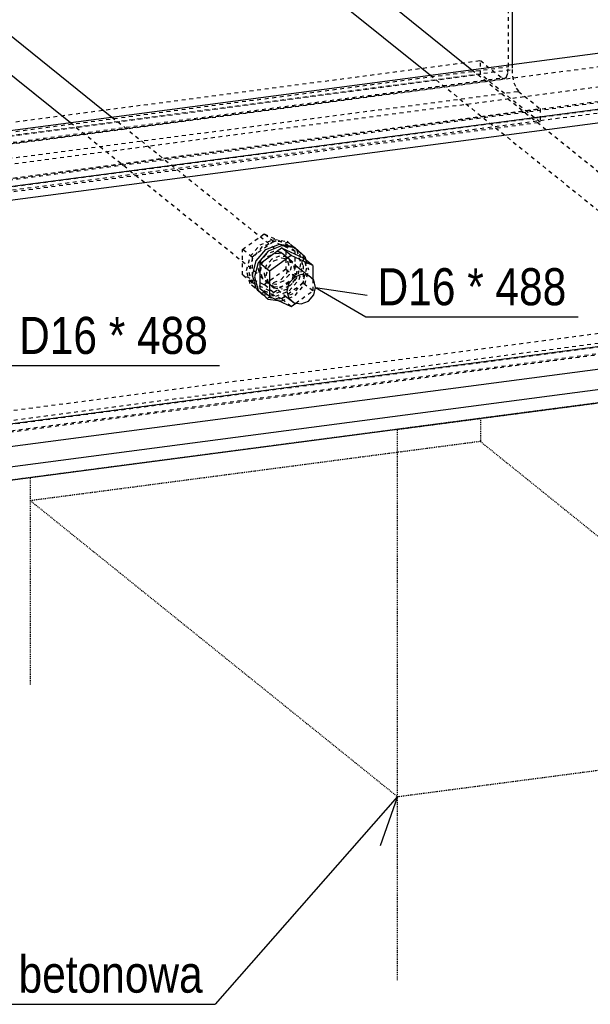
# Model space of a CAD drawing. Header units: millimetres. Extents: x 0 to 5940, y 0 to 2970.
# Tile 13 of 16: x 3069 to 3363, y 1219 to 1726. Entities that reach past the tile are written whole.
import ezdxf

# ---------------------------------------------------------------- set-up
doc = ezdxf.new("R2010")
doc.units = ezdxf.units.MM
doc.linetypes.add('DXK_LINE_DOT2', pattern=[3.9198, 1.9599, -1.9599])
doc.linetypes.add('DXK_LINE_DOT4', pattern=[0.9408, 0.4704, -0.4704])
doc.styles.add('Arial Narrow', font='ARIALN.TTF', dxfattribs={"height": 0.2})

# ---------------------------------------------------------------- blocks, each defined once
blk = doc.blocks.new('Part-2667976-1308 - 1297')
at = {"color": 5, "linetype": 'Continuous'}
for p, q in [((1054.1, 1404.17), (3464.78, 1721.27)), ((1084.82, 1379.42), (3495.49, 1696.52)), ((1084.82, 1372.42), (3495.49, 1689.52)), ((1070.39, 1255.27), (3481.07, 1572.36)), ((1073.76, 1244.04), (3484.44, 1561.14)), ((1084.82, 1235.14), (3495.49, 1552.23)), ((1084.82, 1228.14), (3495.49, 1545.23))]:
    blk.add_line(p, q, dxfattribs=at)
at = {"color": 8, "linetype": 'DXK_LINE_DOT2'}
for p, q in [((1054.1, 1397.18), (3464.78, 1714.27)), ((1065.15, 1388.27), (3475.83, 1705.37)), ((1072.47, 1381.72), (3483.15, 1698.82)), ((1073.76, 1381.33), (3484.44, 1698.43)), ((1068.52, 1377.05), (3479.2, 1694.14)), ((1079.47, 1376.73), (3481.07, 1692.63)), ((1068.52, 1261.79), (3464.78, 1576.98)), ((1068.52, 1256.78), (3479.2, 1573.87)), ((1054.1, 1252.89), (3464.78, 1569.99)), ((1066.44, 1250.59), (3477.12, 1567.69)), ((1067.19, 1251.25), (3475.83, 1568.08))]:
    blk.add_line(p, q, dxfattribs=at)
blk = doc.blocks.new('Part-2667976-1309 - 1297')
at = {"color": 8, "linetype": 'DXK_LINE_DOT2'}
for p, q in [((3320.85, 1701.47), (3320.85, 1821.74)), ((910.17, 1389.38), (3306.43, 1704.58)), ((3306.43, 1704.58), (3317.48, 1695.68)), ((3306.43, 1697.58), (3306.43, 1704.58)), ((910.17, 1384.37), (3320.85, 1701.47)), ((1054.1, 1401.55), (3322.72, 1699.96)), ((3319.86, 1696.25), (3320.59, 1698.42)), ((3320.59, 1698.42), (3320.85, 1701.47)), ((3322.72, 1702.59), (3322.72, 1699.96)), ((3322.72, 1699.96), (3322.98, 1696.5)), ((895.75, 1380.49), (3306.43, 1697.58)), ((908.09, 1378.19), (3318.77, 1695.28)), ((908.84, 1378.85), (3317.48, 1695.68)), ((3337.15, 1672.83), (3306.43, 1697.58)), ((3317.48, 1695.68), (3318.77, 1695.28)), ((3318.77, 1695.28), (3319.86, 1696.25)), ((3322.98, 1696.5), (3323.71, 1693.15)), ((3323.71, 1693.15), (3324.81, 1690.42)), ((1061.88, 1390.9), (3326.1, 1688.73)), ((3324.81, 1690.42), (3326.1, 1688.73)), ((3326.1, 1688.73), (3337.15, 1679.83)), ((1068.08, 1381.36), (3337.15, 1679.83)), ((3337.15, 1679.83), (3337.15, 1672.83)), ((1068.52, 1374.42), (3337.15, 1672.83))]:
    blk.add_line(p, q, dxfattribs=at)
at = {"color": 5, "linetype": 'Continuous'}
blk.add_line((3322.72, 1815.22), (3322.72, 1702.59), dxfattribs=at)
blk = doc.blocks.new('Part-2667976-1414 - 1297')
at = {"color": 8, "linetype": 'DXK_LINE_DOT2'}
for p, q in [((3025.03, 1737.01), (3027.75, 1740.13)), ((3027.75, 1740.13), (3031.46, 1741.64)), ((3031.46, 1741.64), (3035.17, 1741.11)), ((3035.17, 1741.11), (3054.27, 1725.72)), ((3035.17, 1741.11), (3037.88, 1738.7)), ((3037.88, 1738.7), (3038.88, 1735.05)), ((3024.04, 1733.1), (3025.03, 1737.01)), ((3038.88, 1735.05), (3037.88, 1731.13)), ((3025.03, 1729.44), (3024.04, 1733.1)), ((3027.75, 1727.03), (3025.03, 1729.44)), ((3037.88, 1731.13), (3035.17, 1728.01)), ((3027.75, 1727.03), (3046.85, 1711.64)), ((3031.46, 1726.51), (3027.75, 1727.03)), ((3035.17, 1728.01), (3031.46, 1726.51)), ((3116.62, 1675.47), (3212.62, 1598.12)), ((3095.23, 1672.66), (3205.2, 1584.04))]:
    blk.add_line(p, q, dxfattribs=at)
at = {"color": 5, "linetype": 'Continuous'}
for p, q in [((3054.27, 1725.72), (3116.62, 1675.47)), ((3046.85, 1711.64), (3095.23, 1672.66)), ((3212.62, 1598.12), (3217.86, 1593.89)), ((3210.44, 1592.92), (3207.73, 1589.79)), ((3214.15, 1594.42), (3210.44, 1592.92)), ((3217.86, 1593.89), (3214.15, 1594.42)), ((3220.58, 1591.48), (3217.86, 1593.89)), ((3207.73, 1589.79), (3206.74, 1585.88)), ((3221.57, 1587.83), (3220.58, 1591.48)), ((3220.58, 1583.92), (3221.57, 1587.83)), ((3205.2, 1584.04), (3210.44, 1579.82)), ((3206.74, 1585.88), (3207.73, 1582.23)), ((3207.73, 1582.23), (3210.44, 1579.82)), ((3217.86, 1580.79), (3220.58, 1583.92)), ((3210.44, 1579.82), (3214.15, 1579.29)), ((3214.15, 1579.29), (3217.86, 1580.79))]:
    blk.add_line(p, q, dxfattribs=at)
blk = doc.blocks.new('Part-2667976-1415 - 1297')
at = {"color": 5, "linetype": 'Continuous'}
for p, q in [((3190.87, 1601.42), (3195.96, 1607.28)), ((3195.96, 1607.28), (3202.92, 1610.09)), ((3204.04, 1609.19), (3197.09, 1606.37)), ((3202.92, 1610.09), (3209.87, 1609.11)), ((3210.99, 1608.2), (3204.04, 1609.19)), ((3209.87, 1609.11), (3210.99, 1608.2)), ((3216.08, 1603.68), (3210.99, 1608.2)), ((3197.09, 1606.37), (3191.99, 1600.51)), ((3216.08, 1603.68), (3216.57, 1601.88)), ((3189.01, 1594.08), (3190.87, 1601.42)), ((3191.99, 1600.51), (3190.13, 1593.17)), ((3190.87, 1587.23), (3189.01, 1594.08)), ((3190.13, 1593.17), (3191.99, 1586.33)), ((3195.96, 1582.71), (3190.87, 1587.23)), ((3191.99, 1586.33), (3197.09, 1581.81)), ((3195.96, 1582.71), (3197.09, 1581.81)), ((3197.09, 1581.81), (3202.09, 1581.1))]:
    blk.add_line(p, q, dxfattribs=at)
at = {"color": 8, "linetype": 'DXK_LINE_DOT2'}
for p, q in [((3209.87, 1609.11), (3214.96, 1604.59)), ((3198.97, 1602.35), (3196.09, 1599.03)), ((3202.92, 1603.95), (3198.97, 1602.35)), ((3200.1, 1601.45), (3204.04, 1603.04)), ((3206.86, 1603.39), (3202.92, 1603.95)), ((3204.04, 1603.04), (3207.98, 1602.48)), ((3206.86, 1603.39), (3207.98, 1602.48)), ((3209.74, 1600.83), (3206.86, 1603.39)), ((3207.98, 1602.48), (3210.86, 1599.92)), ((3214.96, 1604.59), (3216.82, 1597.74)), ((3216.57, 1601.88), (3217.95, 1596.83)), ((3196.09, 1599.03), (3195.03, 1594.87)), ((3196.16, 1593.97), (3197.21, 1598.13)), ((3197.21, 1598.13), (3200.1, 1601.45)), ((3210.8, 1596.95), (3209.74, 1600.83)), ((3209.74, 1592.79), (3210.8, 1596.95)), ((3210.86, 1599.92), (3211.92, 1596.04)), ((3216.82, 1597.74), (3214.96, 1590.4)), ((3216.08, 1589.5), (3217.95, 1596.83)), ((3195.03, 1594.87), (3196.09, 1590.99)), ((3197.21, 1590.09), (3196.16, 1593.97)), ((3206.86, 1589.47), (3209.74, 1592.79)), ((3210.86, 1591.88), (3207.98, 1588.56)), ((3211.92, 1596.04), (3210.86, 1591.88)), ((3196.09, 1590.99), (3198.97, 1588.43)), ((3197.21, 1590.09), (3197.78, 1589.58)), ((3197.78, 1589.58), (3200.1, 1587.53)), ((3198.97, 1588.43), (3200.1, 1587.53)), ((3198.97, 1588.43), (3199.92, 1588.3)), ((3199.92, 1588.3), (3202.92, 1587.87)), ((3200.1, 1587.53), (3204.04, 1586.97)), ((3202.92, 1587.87), (3206.86, 1589.47)), ((3207.98, 1588.56), (3204.04, 1586.97)), ((3214.96, 1590.4), (3209.87, 1584.54)), ((3210.99, 1583.64), (3216.08, 1589.5)), ((3202.92, 1581.73), (3195.96, 1582.71)), ((3209.87, 1584.54), (3202.92, 1581.73)), ((3204.04, 1580.82), (3210.99, 1583.64)), ((3202.09, 1581.1), (3204.04, 1580.82))]:
    blk.add_line(p, q, dxfattribs=at)
blk = doc.blocks.new('Part-2667976-1416 - 1297')
at = {"color": 5, "linetype": 'Continuous'}
for p, q in [((3192.91, 1600.09), (3204.04, 1608.11)), ((3208.91, 1604.18), (3204.04, 1608.11)), ((3204.04, 1608.11), (3215.17, 1603.02)), ((3208.91, 1604.18), (3197.78, 1596.17)), ((3220.04, 1599.09), (3208.91, 1604.18)), ((3220.04, 1599.09), (3215.17, 1603.02)), ((3197.78, 1596.17), (3192.91, 1600.09)), ((3192.91, 1586.99), (3192.91, 1600.09)), ((3220.04, 1599.09), (3220.04, 1591.96)), ((3197.78, 1596.17), (3197.78, 1583.07)), ((3197.78, 1583.07), (3192.91, 1586.99)), ((3197.78, 1583.07), (3208.91, 1577.98)), ((3208.91, 1577.98), (3211.29, 1579.7))]:
    blk.add_line(p, q, dxfattribs=at)
at = {"color": 8, "linetype": 'DXK_LINE_DOT2'}
for p, q in [((3215.17, 1603.02), (3215.17, 1589.92)), ((3220.04, 1591.96), (3220.04, 1585.99)), ((3204.04, 1581.9), (3192.91, 1586.99)), ((3215.17, 1589.92), (3204.04, 1581.9)), ((3220.04, 1585.99), (3215.17, 1589.92)), ((3208.91, 1577.98), (3204.04, 1581.9)), ((3211.29, 1579.7), (3220.04, 1585.99))]:
    blk.add_line(p, q, dxfattribs=at)
blk = doc.blocks.new('Part-2667976-1417 - 1297')
at = {"color": 8, "linetype": 'DXK_LINE_DOT2'}
for p, q in [((3192.96, 1609.69), (3199.92, 1612.51)), ((3199.92, 1612.51), (3206.87, 1611.52)), ((3187.87, 1603.83), (3192.96, 1609.69)), ((3194.09, 1608.79), (3189, 1602.93)), ((3201.04, 1611.6), (3194.09, 1608.79)), ((3208, 1610.62), (3201.04, 1611.6)), ((3206.87, 1611.52), (3208, 1610.62)), ((3206.87, 1611.52), (3211.96, 1607)), ((3213.09, 1606.09), (3208, 1610.62)), ((3211.96, 1607), (3213.83, 1600.15)), ((3186.01, 1596.5), (3187.87, 1603.83)), ((3189, 1602.93), (3187.13, 1595.59)), ((3195.98, 1604.77), (3193.09, 1601.45)), ((3194.22, 1600.54), (3197.1, 1603.86)), ((3199.92, 1606.36), (3195.98, 1604.77)), ((3197.1, 1603.86), (3201.04, 1605.46)), ((3203.86, 1605.8), (3199.92, 1606.36)), ((3201.04, 1605.46), (3204.98, 1604.9)), ((3203.86, 1605.8), (3204.98, 1604.9)), ((3206.74, 1603.24), (3203.86, 1605.8)), ((3204.98, 1604.9), (3207.87, 1602.34)), ((3207.8, 1599.36), (3206.74, 1603.24)), ((3207.87, 1602.34), (3208.92, 1598.46)), ((3214.95, 1599.25), (3213.09, 1606.09)), ((3193.09, 1601.45), (3192.04, 1597.29)), ((3192.04, 1597.29), (3193.09, 1593.41)), ((3193.16, 1596.38), (3194.22, 1600.54)), ((3206.74, 1595.2), (3207.8, 1599.36)), ((3208.92, 1598.46), (3207.87, 1594.3)), ((3213.83, 1600.15), (3211.96, 1592.82)), ((3213.09, 1591.91), (3214.95, 1599.25)), ((3187.87, 1589.65), (3186.01, 1596.5)), ((3187.13, 1595.59), (3189, 1588.74)), ((3193.09, 1593.41), (3195.98, 1590.85)), ((3194.22, 1592.5), (3193.16, 1596.38)), ((3197.1, 1589.94), (3194.22, 1592.5)), ((3199.92, 1590.29), (3203.86, 1591.88)), ((3203.86, 1591.88), (3206.74, 1595.2)), ((3207.87, 1594.3), (3204.98, 1590.98)), ((3211.96, 1592.82), (3206.87, 1586.96)), ((3208, 1586.05), (3213.09, 1591.91)), ((3192.96, 1585.13), (3187.87, 1589.65)), ((3189, 1588.74), (3194.09, 1584.22)), ((3195.98, 1590.85), (3197.1, 1589.94)), ((3195.98, 1590.85), (3199.92, 1590.29)), ((3201.04, 1589.38), (3197.1, 1589.94)), ((3206.87, 1586.96), (3199.92, 1584.14)), ((3204.98, 1590.98), (3201.04, 1589.38)), ((3192.96, 1585.13), (3194.09, 1584.22)), ((3199.92, 1584.14), (3192.96, 1585.13)), ((3194.09, 1584.22), (3201.04, 1583.24)), ((3201.04, 1583.24), (3208, 1586.05))]:
    blk.add_line(p, q, dxfattribs=at)
blk = doc.blocks.new('Part-2667976-1418 - 1297')
at = {"color": 8, "linetype": 'DXK_LINE_DOT2'}
for p, q in [((3183.92, 1607.34), (3195.05, 1615.35)), ((3199.92, 1611.43), (3195.05, 1615.35)), ((3195.05, 1615.35), (3206.17, 1610.26)), ((3188.79, 1603.41), (3183.92, 1607.34)), ((3183.92, 1594.23), (3183.92, 1607.34)), ((3199.92, 1611.43), (3188.79, 1603.41)), ((3211.04, 1606.34), (3199.92, 1611.43)), ((3211.04, 1606.34), (3206.17, 1610.26)), ((3206.17, 1610.26), (3206.17, 1597.16)), ((3188.79, 1603.41), (3188.79, 1590.31)), ((3211.04, 1593.24), (3211.04, 1606.34)), ((3206.17, 1597.16), (3195.05, 1589.15)), ((3211.04, 1593.24), (3206.17, 1597.16)), ((3188.79, 1590.31), (3183.92, 1594.23)), ((3195.05, 1589.15), (3183.92, 1594.23)), ((3199.92, 1585.22), (3211.04, 1593.24)), ((3188.79, 1590.31), (3199.92, 1585.22)), ((3199.92, 1585.22), (3195.05, 1589.15))]:
    blk.add_line(p, q, dxfattribs=at)
blk = doc.blocks.new('Part-2667976-1423 - 1297')
at = {"color": 8, "linetype": 'DXK_LINE_DOT2'}
for p, q in [((3210.47, 1761.4), (3213.19, 1764.53)), ((3213.19, 1764.53), (3216.89, 1766.03)), ((3216.89, 1766.03), (3220.6, 1765.5)), ((3220.6, 1765.5), (3239.71, 1750.11)), ((3220.6, 1765.5), (3223.32, 1763.09)), ((3209.48, 1757.49), (3210.47, 1761.4)), ((3223.32, 1763.09), (3224.31, 1759.44)), ((3224.31, 1759.44), (3223.32, 1755.53)), ((3210.47, 1753.84), (3209.48, 1757.49)), ((3213.19, 1751.43), (3210.47, 1753.84)), ((3223.32, 1755.53), (3220.6, 1752.4)), ((3213.19, 1751.43), (3232.29, 1736.03)), ((3216.89, 1750.9), (3213.19, 1751.43)), ((3220.6, 1752.4), (3216.89, 1750.9)), ((3302.06, 1699.87), (3398.05, 1622.51)), ((3280.66, 1697.05), (3390.64, 1608.43))]:
    blk.add_line(p, q, dxfattribs=at)
at = {"color": 5, "linetype": 'Continuous'}
for p, q in [((3239.71, 1750.11), (3302.06, 1699.87)), ((3232.29, 1736.03), (3280.66, 1697.05)), ((3398.05, 1622.51), (3403.3, 1618.28)), ((3395.88, 1617.31), (3393.17, 1614.18)), ((3399.59, 1618.81), (3395.88, 1617.31)), ((3403.3, 1618.28), (3399.59, 1618.81)), ((3406.01, 1615.87), (3403.3, 1618.28)), ((3393.17, 1614.18), (3392.17, 1610.27)), ((3407.01, 1612.22), (3406.01, 1615.87)), ((3406.01, 1608.31), (3407.01, 1612.22)), ((3390.64, 1608.43), (3395.88, 1604.21)), ((3392.17, 1610.27), (3393.17, 1606.62)), ((3403.3, 1605.18), (3406.01, 1608.31)), ((3393.17, 1606.62), (3395.88, 1604.21)), ((3395.88, 1604.21), (3399.59, 1603.68)), ((3399.59, 1603.68), (3403.3, 1605.18))]:
    blk.add_line(p, q, dxfattribs=at)
blk = doc.blocks.new('Part-2667976-2642 - 1297')
at = {"color": 4, "linetype": 'DXK_LINE_DOT4'}
for p, q in [((3495.49, 1545.23), (1084.82, 1228.14)), ((3306.43, 1520.37), (3306.43, 1508.48)), ((3306.43, 1508.48), (3074.63, 1477.99)), ((3306.43, 1508.48), (3495.49, 1356.13)), ((3074.63, 1383.44), (3074.63, 1477.99)), ((3074.63, 1477.99), (3263.7, 1325.64)), ((3263.7, 1325.64), (3495.49, 1356.13)), ((3263.7, 1231.09), (3263.7, 1325.64))]:
    blk.add_line(p, q, dxfattribs=at)
blk = doc.blocks.new('Part-2667976-2644 - 1297')
at = {"color": 4, "linetype": 'DXK_LINE_DOT4'}
for p, q in [((3263.7, 1514.74), (3495.49, 1545.23)), ((3495.49, 1356.13), (3495.49, 1545.23)), ((3263.7, 1325.64), (3263.7, 1514.74)), ((3074.63, 1477.99), (3074.63, 1489.88)), ((3263.7, 1325.64), (3495.49, 1356.13))]:
    blk.add_line(p, q, dxfattribs=at)
blk = doc.blocks.new('Mark-2667976-2700 - 1297')
at = {"color": 7, "linetype": 'Continuous'}
for p, q in [((3263.7, 1325.64), (3169.82, 1218.73)), ((3263.7, 1325.64), (3254.72, 1300.26)), ((2960.45, 1218.73), (3169.82, 1218.73))]:
    blk.add_line(p, q, dxfattribs=at)
at = {"color": 0, "linetype": 'Continuous'}
blk.add_wipeout([(3163.82, 1224.73), (3163.82, 1244.73), (2966.45, 1244.73), (2966.45, 1224.73)], dxfattribs=at)
blk.add_wipeout([(3163.82, 1224.73), (3163.82, 1244.73), (2966.45, 1244.73), (2966.45, 1224.73)], dxfattribs=at)
at = {"color": 7, "linetype": 'Continuous', "style": 'Arial Narrow'}
blk.add_text('Poduszka betonowa', height=19.0885, dxfattribs=at).set_placement((2966.45, 1224.73))
blk = doc.blocks.new('Mark-2667976-2800 - 1297')
at = {"color": 7, "linetype": 'Continuous'}
for p, q in [((3036.13, 1563.44), (3062.83, 1547.54)), ((3036.13, 1563.44), (3062.73, 1559.24)), ((3062.83, 1547.54), (3172.11, 1547.54))]:
    blk.add_line(p, q, dxfattribs=at)
at = {"color": 0, "linetype": 'Continuous'}
for points in [[(3109.03, 1553.54), (3109.03, 1573.54), (3068.83, 1573.54), (3068.83, 1553.54)], [(3123.54, 1553.54), (3123.54, 1573.54), (3115.03, 1573.54), (3115.03, 1553.54)], [(3166.11, 1553.54), (3166.11, 1573.54), (3129.54, 1573.54), (3129.54, 1553.54)]]:
    blk.add_wipeout(points, dxfattribs=at)
for points in [[(3109.03, 1553.54), (3109.03, 1573.54), (3068.83, 1573.54), (3068.83, 1553.54)], [(3123.54, 1553.54), (3123.54, 1573.54), (3115.03, 1573.54), (3115.03, 1553.54)], [(3166.11, 1553.54), (3166.11, 1573.54), (3129.54, 1573.54), (3129.54, 1553.54)]]:
    blk.add_wipeout(points, dxfattribs=at)
at = {"color": 7, "linetype": 'Continuous', "style": 'Arial Narrow'}
for s, height, p in [('D16', 19.089, (3068.83, 1553.54)), ('*', 19.09, (3115.03, 1553.54)), ('488', 19.089, (3129.54, 1553.54))]:
    blk.add_text(s, height=height, dxfattribs=at).set_placement(p)
blk = doc.blocks.new('Mark-2667976-2793 - 1297')
at = {"color": 7, "linetype": 'Continuous'}
for p, q in [((3221.57, 1587.83), (3247.48, 1572.61)), ((3221.57, 1587.83), (3248.19, 1583.79)), ((3247.48, 1572.61), (3356.75, 1572.61))]:
    blk.add_line(p, q, dxfattribs=at)
at = {"color": 0, "linetype": 'Continuous'}
for points in [[(3293.68, 1578.61), (3293.68, 1598.61), (3253.48, 1598.61), (3253.48, 1578.61)], [(3308.19, 1578.61), (3308.19, 1598.61), (3299.68, 1598.61), (3299.68, 1578.61)], [(3350.75, 1578.61), (3350.75, 1598.61), (3314.19, 1598.61), (3314.19, 1578.61)]]:
    blk.add_wipeout(points, dxfattribs=at)
for points in [[(3293.68, 1578.61), (3293.68, 1598.61), (3253.48, 1598.61), (3253.48, 1578.61)], [(3308.19, 1578.61), (3308.19, 1598.61), (3299.68, 1598.61), (3299.68, 1578.61)], [(3350.75, 1578.61), (3350.75, 1598.61), (3314.19, 1598.61), (3314.19, 1578.61)]]:
    blk.add_wipeout(points, dxfattribs=at)
at = {"color": 7, "linetype": 'Continuous', "style": 'Arial Narrow'}
for s, height, p in [('D16', 19.089, (3253.48, 1578.61)), ('*', 19.09, (3299.68, 1578.61)), ('488', 19.089, (3314.19, 1578.61))]:
    blk.add_text(s, height=height, dxfattribs=at).set_placement(p)

msp = doc.modelspace()

# ---------------------------------------------------------------- block references
for name in ['Part-2667976-2642 - 1297', 'Part-2667976-1309 - 1297', 'Part-2667976-1423 - 1297', 'Part-2667976-1414 - 1297', 'Part-2667976-1308 - 1297', 'Part-2667976-1418 - 1297', 'Part-2667976-1417 - 1297', 'Part-2667976-1415 - 1297', 'Part-2667976-1416 - 1297', 'Part-2667976-2644 - 1297']:
    msp.add_blockref(name, (0, 0))

# ---------------------------------------------------------------- next in the draw order: block references
for name in ['Mark-2667976-2793 - 1297', 'Mark-2667976-2800 - 1297', 'Mark-2667976-2700 - 1297']:
    msp.add_blockref(name, (0, 0))

doc.saveas('drawing.dxf')
